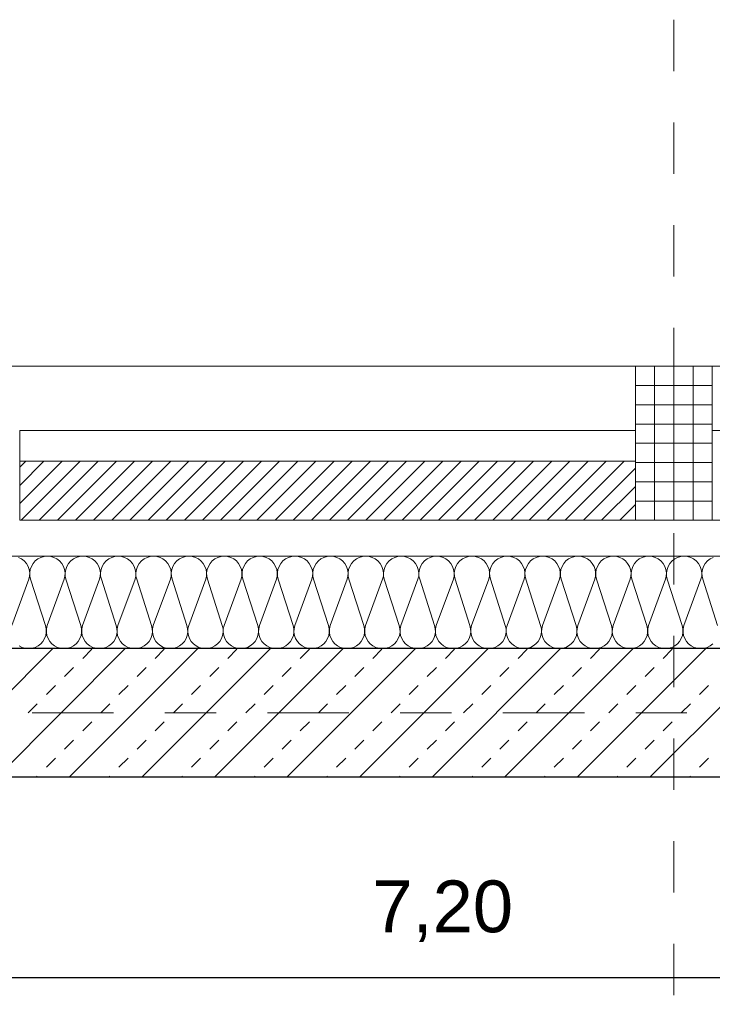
# Model space of a CAD drawing. Header units: metres. Extents: x -45.2 to 14.3, y -31.8 to 10.2.
# Tile 55 of 152: x -33.7 to -32.3, y -0.6 to 1.4. Entities that reach past the tile are written whole.
import ezdxf

# ---------------------------------------------------------------- set-up
doc = ezdxf.new("R2010")
doc.units = ezdxf.units.M
doc.header["$LTSCALE"] = 0.05
doc.linetypes.add('Achsen 01', pattern=[5.291531, 3.175, -1.058062, 0.352704, -0.705764])
doc.linetypes.add('Raster 01', pattern=[2, 1, -1])
for name, color, linetype, lineweight in [('013_Beton und Stahlbetonarbeiten-330 Außenwände', 7, 'Continuous', 25), ('014_Fassadenarbeiten-330 Betonfertigteile vertikal', 7, 'Continuous', 9), ('014_Fassadenarbeiten-330 Filtermauerwerk 11.5cm', 7, 'Continuous', 9), ('AV1-Einrichtung Bemaßung', 7, 'Continuous', 9)]:
    doc.layers.add(name, color=color, linetype=linetype, lineweight=lineweight)
for name, color, linetype, lineweight, true_color in [('014_Fassadenarbeiten-000 Aufsicht Betonfertigteile', 7, 'Continuous', 9, 0xc0c0c0), ('014_Fassadenarbeiten-000 Aufsicht Mauerwerk', 7, 'Continuous', 9, 0xa6a6a6), ('014_Fassadenarbeiten-330 mineralische Dämmung', 7, 'Continuous', 9, 0x666666), ('AV1-Achsen', 1, 'Achsen 01', 18, 0xff0000), ('AV1-Raster', 7, 'Raster 01', 9, 0xa6a6a6)]:
    doc.layers.add(name, color=color, linetype=linetype, lineweight=lineweight, true_color=true_color)
doc.styles.add('Arial', font='arial.ttf')

msp = doc.modelspace()

# ---------------------------------------------------------------- linework, layer by layer
at = {"layer": '013_Beton und Stahlbetonarbeiten-330 Außenwände', "color": 251, "linetype": 'Continuous', "lineweight": 13, "true_color": 0x4c4c4c}
for p, q in [((-33.6105, 0.125), (-33.8605, -0.125)), ((-33.4691, 0.125), (-33.7191, -0.125)), ((-33.3277, 0.125), (-33.5777, -0.125)), ((-33.5522, 0.1061), (-33.5345, 0.1237)), ((-33.1862, 0.125), (-33.4362, -0.125)), ((-33.4108, 0.1061), (-33.3931, 0.1237)), ((-33.0448, 0.125), (-33.2948, -0.125)), ((-33.2694, 0.1061), (-33.2517, 0.1237)), ((-32.9034, 0.125), (-33.1534, -0.125)), ((-33.128, 0.1061), (-33.1103, 0.1237)), ((-32.762, 0.125), (-33.012, -0.125)), ((-32.9865, 0.1061), (-32.9689, 0.1237)), ((-32.6206, 0.125), (-32.8706, -0.125)), ((-32.8451, 0.1061), (-32.8274, 0.1237)), ((-32.4791, 0.125), (-32.7291, -0.125)), ((-32.7037, 0.1061), (-32.686, 0.1237)), ((-32.3377, 0.125), (-32.5877, -0.125)), ((-32.5623, 0.1061), (-32.5446, 0.1237)), ((-32.1963, 0.125), (-32.4463, -0.125)), ((-32.4208, 0.1061), (-32.4032, 0.1237)), ((-33.5876, 0.0707), (-33.5699, 0.0884)), ((-33.4462, 0.0707), (-33.4285, 0.0884)), ((-33.3047, 0.0707), (-33.2871, 0.0884)), ((-33.1633, 0.0707), (-33.1456, 0.0884)), ((-33.0219, 0.0707), (-33.0042, 0.0884)), ((-32.8805, 0.0707), (-32.8628, 0.0884)), ((-32.739, 0.0707), (-32.7214, 0.0884)), ((-32.5976, 0.0707), (-32.5799, 0.0884)), ((-32.4562, 0.0707), (-32.4385, 0.0884)), ((-33.6229, 0.0354), (-33.6052, 0.053)), ((-33.4815, 0.0354), (-33.4638, 0.053)), ((-33.3401, 0.0354), (-33.3224, 0.053)), ((-33.1987, 0.0354), (-33.181, 0.053)), ((-33.0572, 0.0354), (-33.0396, 0.053)), ((-32.9158, 0.0354), (-32.8981, 0.053)), ((-32.7744, 0.0354), (-32.7567, 0.053)), ((-32.633, 0.0354), (-32.6153, 0.053)), ((-32.4916, 0.0354), (-32.4739, 0.053)), ((-32.3501, 0.0354), (-32.3325, 0.053)), ((-33.6583, 0), (-33.6406, 0.0177)), ((-33.5169, 0), (-33.4992, 0.0177)), ((-33.3754, 0), (-33.3578, 0.0177)), ((-33.234, 0), (-33.2163, 0.0177)), ((-33.0926, 0), (-33.0749, 0.0177)), ((-32.9512, 0), (-32.9335, 0.0177)), ((-32.8098, 0), (-32.7921, 0.0177)), ((-32.6683, 0), (-32.6507, 0.0177)), ((-32.5269, 0), (-32.5092, 0.0177)), ((-32.3855, 0), (-32.3678, 0.0177)), ((-33.5522, -0.0354), (-33.5345, -0.0177)), ((-33.4108, -0.0354), (-33.3931, -0.0177)), ((-33.2694, -0.0354), (-33.2517, -0.0177)), ((-33.128, -0.0354), (-33.1103, -0.0177)), ((-32.9865, -0.0354), (-32.9689, -0.0177)), ((-32.8451, -0.0354), (-32.8274, -0.0177)), ((-32.7037, -0.0354), (-32.686, -0.0177)), ((-32.5623, -0.0354), (-32.5446, -0.0177)), ((-32.4208, -0.0354), (-32.4032, -0.0177)), ((-33.5876, -0.0707), (-33.5699, -0.053)), ((-33.4462, -0.0707), (-33.4285, -0.053)), ((-33.3047, -0.0707), (-33.2871, -0.053)), ((-33.1633, -0.0707), (-33.1456, -0.053)), ((-33.0219, -0.0707), (-33.0042, -0.053)), ((-32.8805, -0.0707), (-32.8628, -0.053)), ((-32.739, -0.0707), (-32.7214, -0.053)), ((-32.5976, -0.0707), (-32.5799, -0.053)), ((-32.4562, -0.0707), (-32.4385, -0.053)), ((-33.6229, -0.1061), (-33.6052, -0.0884)), ((-33.4815, -0.1061), (-33.4638, -0.0884)), ((-33.3401, -0.1061), (-33.3224, -0.0884)), ((-33.1987, -0.1061), (-33.181, -0.0884)), ((-33.0572, -0.1061), (-33.0396, -0.0884)), ((-32.9158, -0.1061), (-32.8981, -0.0884)), ((-32.7744, -0.1061), (-32.7567, -0.0884)), ((-32.633, -0.1061), (-32.6153, -0.0884)), ((-32.4916, -0.1061), (-32.4739, -0.0884)), ((-32.3501, -0.1061), (-32.3325, -0.0884)), ((-33.6419, -0.125), (-33.6406, -0.1237)), ((-33.5004, -0.125), (-33.4992, -0.1237)), ((-33.359, -0.125), (-33.3578, -0.1237)), ((-33.2176, -0.125), (-33.2163, -0.1237)), ((-33.0762, -0.125), (-33.0749, -0.1237)), ((-32.9348, -0.125), (-32.9335, -0.1237)), ((-32.7933, -0.125), (-32.7921, -0.1237)), ((-32.6519, -0.125), (-32.6507, -0.1237)), ((-32.5105, -0.125), (-32.5092, -0.1237)), ((-32.3691, -0.125), (-32.3678, -0.1237))]:
    msp.add_line(p, q, dxfattribs=at)
at = {"layer": '013_Beton und Stahlbetonarbeiten-330 Außenwände'}
msp.add_lwpolyline([(-39.275, 0.125), (-39.275, -1.425), (-39.025, -1.425), (-39.025, -0.125), (-28.275, -0.125), (-28.275, 0.125)], close=True, dxfattribs=at)
at = {"layer": '014_Fassadenarbeiten-000 Aufsicht Betonfertigteile'}
msp.add_lwpolyline([(-39.455, 0.305), (-16.125, 0.305), (-16.125, 0.675), (-39.825, 0.675)], close=True, dxfattribs=at)
at = {"layer": '014_Fassadenarbeiten-000 Aufsicht Mauerwerk'}
for points in [[(-33.675, 0.375), (-33.675, 0.55), (-32.475, 0.55), (-32.475, 0.375)], [(-32.475, 0.55), (-32.475, 0.375), (-33.675, 0.375), (-33.675, 0.55)], [(-32.325, 0.375), (-32.325, 0.55), (-31.125, 0.55), (-31.125, 0.375)], [(-31.125, 0.55), (-31.125, 0.375), (-32.325, 0.375), (-32.325, 0.55)]]:
    msp.add_lwpolyline(points, close=True, dxfattribs=at)
at = {"layer": '014_Fassadenarbeiten-330 Betonfertigteile vertikal', "color": 8, "linetype": 'Continuous', "lineweight": 9, "true_color": 0x808080}
for p, q in [((-32.4375, 0.675), (-32.4375, 0.375)), ((-32.4, 0.675), (-32.4, 0.375)), ((-32.3625, 0.675), (-32.3625, 0.375))]:
    msp.add_line(p, q, dxfattribs=at)
at = {"layer": '014_Fassadenarbeiten-330 Betonfertigteile vertikal', "color": 8, "linetype": 'Continuous', "lineweight": 13, "true_color": 0x808080}
for p, q in [((-32.475, 0.6375), (-32.325, 0.6375)), ((-32.475, 0.6), (-32.325, 0.6)), ((-32.475, 0.5625), (-32.325, 0.5625)), ((-32.475, 0.525), (-32.325, 0.525)), ((-32.475, 0.4875), (-32.325, 0.4875)), ((-32.475, 0.45), (-32.325, 0.45)), ((-32.475, 0.4125), (-32.325, 0.4125))]:
    msp.add_line(p, q, dxfattribs=at)
at = {"layer": '014_Fassadenarbeiten-330 Betonfertigteile vertikal'}
msp.add_lwpolyline([(-32.475, 0.675), (-32.325, 0.675), (-32.325, 0.375), (-32.475, 0.375)], close=True, dxfattribs=at)
at = {"layer": '014_Fassadenarbeiten-330 Filtermauerwerk 11.5cm', "color": 8, "linetype": 'Continuous', "lineweight": 9, "true_color": 0x808080}
for p, q in [((-33.675, 0.4783), (-33.6633, 0.49)), ((-33.675, 0.4429), (-33.6279, 0.49)), ((-33.675, 0.4075), (-33.5925, 0.49)), ((-33.6722, 0.375), (-33.5572, 0.49)), ((-33.6368, 0.375), (-33.5218, 0.49)), ((-33.6015, 0.375), (-33.4865, 0.49)), ((-33.5661, 0.375), (-33.4511, 0.49)), ((-33.5308, 0.375), (-33.4158, 0.49)), ((-33.4954, 0.375), (-33.3804, 0.49)), ((-33.4601, 0.375), (-33.3451, 0.49)), ((-33.4247, 0.375), (-33.3097, 0.49)), ((-33.3893, 0.375), (-33.2743, 0.49)), ((-33.354, 0.375), (-33.239, 0.49)), ((-33.3186, 0.375), (-33.2036, 0.49)), ((-33.2833, 0.375), (-33.1683, 0.49)), ((-33.2479, 0.375), (-33.1329, 0.49)), ((-33.2126, 0.375), (-33.0976, 0.49)), ((-33.1772, 0.375), (-33.0622, 0.49)), ((-33.1419, 0.375), (-33.0269, 0.49)), ((-33.1065, 0.375), (-32.9915, 0.49)), ((-33.0712, 0.375), (-32.9562, 0.49)), ((-33.0358, 0.375), (-32.9208, 0.49)), ((-33.0004, 0.375), (-32.8854, 0.49)), ((-32.9651, 0.375), (-32.8501, 0.49)), ((-32.9297, 0.375), (-32.8147, 0.49)), ((-32.8944, 0.375), (-32.7794, 0.49)), ((-32.859, 0.375), (-32.744, 0.49)), ((-32.8237, 0.375), (-32.7087, 0.49)), ((-32.7883, 0.375), (-32.6733, 0.49)), ((-32.753, 0.375), (-32.638, 0.49)), ((-32.7176, 0.375), (-32.6026, 0.49)), ((-32.6822, 0.375), (-32.5672, 0.49)), ((-32.6469, 0.375), (-32.5319, 0.49)), ((-32.6115, 0.375), (-32.4965, 0.49)), ((-32.5762, 0.375), (-32.475, 0.4762)), ((-32.5408, 0.375), (-32.475, 0.4408)), ((-32.5055, 0.375), (-32.475, 0.4055))]:
    msp.add_line(p, q, dxfattribs=at)
at = {"layer": '014_Fassadenarbeiten-330 Filtermauerwerk 11.5cm'}
msp.add_lwpolyline([(-32.475, 0.49), (-32.475, 0.375), (-33.675, 0.375), (-33.675, 0.49)], close=True, dxfattribs=at)
at = {"layer": '014_Fassadenarbeiten-330 mineralische Dämmung'}
msp.add_lwpolyline([(-36.8275, -5.525), (-39.275, -5.525), (-39.275, 0.125), (-18.9, 0.125), (-18.9, 0.305), (-39.455, 0.305), (-39.455, -5.705), (-36.8275, -5.705)], close=True, dxfattribs=at)
for points in [[(-33.6903, 0.17), (-33.6571, 0.26), (-33.6571, 0.26), (-33.6557, 0.2663), (-33.6555, 0.2728), (-33.6565, 0.2792), (-33.6587, 0.2853), (-33.662, 0.2908), (-33.6663, 0.2957), (-33.6714, 0.2997), (-33.6772, 0.3026)], [(-32.3241, 0.1343), (-32.3292, 0.1303), (-32.3349, 0.1274), (-32.3412, 0.1256), (-32.3476, 0.125), (-32.3541, 0.1256), (-32.3603, 0.1274), (-32.366, 0.1303), (-32.3712, 0.1343), (-32.3755, 0.1392), (-32.3788, 0.1447), (-32.381, 0.1508), (-32.382, 0.1572), (-32.3818, 0.1637), (-32.3804, 0.17), (-32.3471, 0.26), (-32.3471, 0.26), (-32.3457, 0.2663), (-32.3455, 0.2728), (-32.3466, 0.2792), (-32.3488, 0.2853), (-32.3521, 0.2908), (-32.3564, 0.2957), (-32.3615, 0.2997), (-32.3672, 0.3026), (-32.3735, 0.3044), (-32.3799, 0.305), (-32.3864, 0.3044), (-32.3926, 0.3026), (-32.3983, 0.2997), (-32.4035, 0.2957), (-32.4077, 0.2908), (-32.4111, 0.2853), (-32.4133, 0.2792), (-32.4143, 0.2728), (-32.4141, 0.2663), (-32.4127, 0.26), (-32.3838, 0.17), (-32.3838, 0.17), (-32.3824, 0.1637), (-32.3822, 0.1572), (-32.3832, 0.1508), (-32.3854, 0.1447), (-32.3887, 0.1392), (-32.393, 0.1343), (-32.3981, 0.1303), (-32.4039, 0.1274), (-32.4101, 0.1256), (-32.4166, 0.125), (-32.423, 0.1256), (-32.4292, 0.1274), (-32.435, 0.1303), (-32.4401, 0.1343), (-32.4444, 0.1392), (-32.4477, 0.1447), (-32.4499, 0.1508), (-32.4509, 0.1572), (-32.4507, 0.1637), (-32.4493, 0.17), (-32.4161, 0.26), (-32.4161, 0.26), (-32.4147, 0.2663), (-32.4145, 0.2728), (-32.4155, 0.2792), (-32.4177, 0.2853), (-32.421, 0.2908), (-32.4253, 0.2957), (-32.4304, 0.2997), (-32.4362, 0.3026), (-32.4424, 0.3044), (-32.4489, 0.305), (-32.4553, 0.3044), (-32.4615, 0.3026), (-32.4673, 0.2997), (-32.4724, 0.2957), (-32.4767, 0.2908), (-32.48, 0.2853), (-32.4822, 0.2792), (-32.4832, 0.2728), (-32.483, 0.2663), (-32.4816, 0.26), (-32.4527, 0.17), (-32.4527, 0.17), (-32.4513, 0.1637), (-32.4511, 0.1572), (-32.4522, 0.1508), (-32.4544, 0.1447), (-32.4577, 0.1392), (-32.4619, 0.1343), (-32.4671, 0.1303), (-32.4728, 0.1274), (-32.4791, 0.1256), (-32.4855, 0.125), (-32.4919, 0.1256), (-32.4982, 0.1274), (-32.5039, 0.1303), (-32.5091, 0.1343), (-32.5133, 0.1392), (-32.5166, 0.1447), (-32.5189, 0.1508), (-32.5199, 0.1572), (-32.5197, 0.1637), (-32.5183, 0.17), (-32.485, 0.26), (-32.485, 0.26), (-32.4836, 0.2663), (-32.4834, 0.2728), (-32.4845, 0.2792), (-32.4867, 0.2853), (-32.49, 0.2908), (-32.4942, 0.2957), (-32.4994, 0.2997), (-32.5051, 0.3026), (-32.5114, 0.3044), (-32.5178, 0.305), (-32.5242, 0.3044), (-32.5305, 0.3026), (-32.5362, 0.2997), (-32.5414, 0.2957), (-32.5456, 0.2908), (-32.5489, 0.2853), (-32.5511, 0.2792), (-32.5522, 0.2728), (-32.552, 0.2663), (-32.5506, 0.26), (-32.5217, 0.17), (-32.5217, 0.17), (-32.5203, 0.1637), (-32.5201, 0.1572), (-32.5211, 0.1508), (-32.5233, 0.1447), (-32.5266, 0.1392), (-32.5309, 0.1343), (-32.536, 0.1303), (-32.5418, 0.1274), (-32.548, 0.1256), (-32.5544, 0.125), (-32.5609, 0.1256), (-32.5671, 0.1274), (-32.5729, 0.1303), (-32.578, 0.1343), (-32.5823, 0.1392), (-32.5856, 0.1447), (-32.5878, 0.1508), (-32.5888, 0.1572), (-32.5886, 0.1637), (-32.5872, 0.17), (-32.554, 0.26), (-32.554, 0.26), (-32.5526, 0.2663), (-32.5524, 0.2728), (-32.5534, 0.2792), (-32.5556, 0.2853), (-32.5589, 0.2908), (-32.5632, 0.2957), (-32.5683, 0.2997), (-32.5741, 0.3026), (-32.5803, 0.3044), (-32.5867, 0.305), (-32.5932, 0.3044), (-32.5994, 0.3026), (-32.6052, 0.2997), (-32.6103, 0.2957), (-32.6146, 0.2908), (-32.6179, 0.2853), (-32.6201, 0.2792), (-32.6211, 0.2728), (-32.6209, 0.2663), (-32.6195, 0.26), (-32.5906, 0.17), (-32.5906, 0.17), (-32.5892, 0.1637), (-32.589, 0.1572), (-32.59, 0.1508), (-32.5922, 0.1447), (-32.5955, 0.1392), (-32.5998, 0.1343), (-32.605, 0.1303), (-32.6107, 0.1274), (-32.6169, 0.1256), (-32.6234, 0.125), (-32.6298, 0.1256), (-32.6361, 0.1274), (-32.6418, 0.1303), (-32.6469, 0.1343), (-32.6512, 0.1392), (-32.6545, 0.1447), (-32.6567, 0.1508), (-32.6578, 0.1572), (-32.6576, 0.1637), (-32.6562, 0.17), (-32.6229, 0.26), (-32.6229, 0.26), (-32.6215, 0.2663), (-32.6213, 0.2728), (-32.6223, 0.2792), (-32.6245, 0.2853), (-32.6279, 0.2908), (-32.6321, 0.2957), (-32.6373, 0.2997), (-32.643, 0.3026), (-32.6492, 0.3044), (-32.6557, 0.305), (-32.6621, 0.3044), (-32.6684, 0.3026), (-32.6741, 0.2997), (-32.6792, 0.2957), (-32.6835, 0.2908), (-32.6868, 0.2853), (-32.689, 0.2792), (-32.6901, 0.2728), (-32.6899, 0.2663), (-32.6885, 0.26), (-32.6596, 0.17), (-32.6596, 0.17), (-32.6582, 0.1637), (-32.658, 0.1572), (-32.659, 0.1508), (-32.6612, 0.1447), (-32.6645, 0.1392), (-32.6688, 0.1343), (-32.6739, 0.1303), (-32.6797, 0.1274), (-32.6859, 0.1256), (-32.6923, 0.125), (-32.6988, 0.1256), (-32.705, 0.1274), (-32.7108, 0.1303), (-32.7159, 0.1343), (-32.7202, 0.1392), (-32.7235, 0.1447), (-32.7257, 0.1508), (-32.7267, 0.1572), (-32.7265, 0.1637), (-32.7251, 0.17), (-32.6919, 0.26), (-32.6919, 0.26), (-32.6905, 0.2663), (-32.6903, 0.2728), (-32.6913, 0.2792), (-32.6935, 0.2853), (-32.6968, 0.2908), (-32.7011, 0.2957), (-32.7062, 0.2997), (-32.712, 0.3026), (-32.7182, 0.3044), (-32.7246, 0.305), (-32.7311, 0.3044), (-32.7373, 0.3026), (-32.7431, 0.2997), (-32.7482, 0.2957), (-32.7525, 0.2908), (-32.7558, 0.2853), (-32.758, 0.2792), (-32.759, 0.2728), (-32.7588, 0.2663), (-32.7574, 0.26), (-32.7285, 0.17), (-32.7285, 0.17), (-32.7271, 0.1637), (-32.7269, 0.1572), (-32.7279, 0.1508), (-32.7301, 0.1447), (-32.7334, 0.1392), (-32.7377, 0.1343), (-32.7428, 0.1303), (-32.7486, 0.1274), (-32.7548, 0.1256), (-32.7613, 0.125), (-32.7677, 0.1256), (-32.7739, 0.1274), (-32.7797, 0.1303), (-32.7848, 0.1343), (-32.7891, 0.1392), (-32.7924, 0.1447), (-32.7946, 0.1508), (-32.7957, 0.1572), (-32.7955, 0.1637), (-32.7941, 0.17), (-32.7608, 0.26), (-32.7608, 0.26), (-32.7594, 0.2663), (-32.7592, 0.2728), (-32.7602, 0.2792), (-32.7624, 0.2853), (-32.7657, 0.2908), (-32.77, 0.2957), (-32.7751, 0.2997), (-32.7809, 0.3026), (-32.7871, 0.3044), (-32.7936, 0.305), (-32.8, 0.3044), (-32.8062, 0.3026), (-32.812, 0.2997), (-32.8171, 0.2957), (-32.8214, 0.2908), (-32.8247, 0.2853), (-32.8269, 0.2792), (-32.828, 0.2728), (-32.8278, 0.2663), (-32.8264, 0.26), (-32.7974, 0.17), (-32.7974, 0.17), (-32.796, 0.1637), (-32.7959, 0.1572), (-32.7969, 0.1508), (-32.7991, 0.1447), (-32.8024, 0.1392), (-32.8067, 0.1343), (-32.8118, 0.1303), (-32.8176, 0.1274), (-32.8238, 0.1256), (-32.8302, 0.125), (-32.8367, 0.1256), (-32.8429, 0.1274), (-32.8487, 0.1303), (-32.8538, 0.1343), (-32.8581, 0.1392), (-32.8614, 0.1447), (-32.8636, 0.1508), (-32.8646, 0.1572), (-32.8644, 0.1637), (-32.863, 0.17), (-32.8297, 0.26), (-32.8297, 0.26), (-32.8283, 0.2663), (-32.8282, 0.2728), (-32.8292, 0.2792), (-32.8314, 0.2853), (-32.8347, 0.2908), (-32.839, 0.2957), (-32.8441, 0.2997), (-32.8499, 0.3026), (-32.8561, 0.3044), (-32.8625, 0.305), (-32.869, 0.3044), (-32.8752, 0.3026), (-32.881, 0.2997), (-32.8861, 0.2957), (-32.8904, 0.2908), (-32.8937, 0.2853), (-32.8959, 0.2792), (-32.8969, 0.2728), (-32.8967, 0.2663), (-32.8953, 0.26), (-32.8664, 0.17), (-32.8664, 0.17), (-32.865, 0.1637), (-32.8648, 0.1572), (-32.8658, 0.1508), (-32.868, 0.1447), (-32.8713, 0.1392), (-32.8756, 0.1343), (-32.8807, 0.1303), (-32.8865, 0.1274), (-32.8927, 0.1256), (-32.8992, 0.125), (-32.9056, 0.1256), (-32.9118, 0.1274), (-32.9176, 0.1303), (-32.9227, 0.1343), (-32.927, 0.1392), (-32.9303, 0.1447), (-32.9325, 0.1508), (-32.9335, 0.1572), (-32.9334, 0.1637), (-32.932, 0.17), (-32.8987, 0.26), (-32.8987, 0.26), (-32.8973, 0.2663), (-32.8971, 0.2728), (-32.8981, 0.2792), (-32.9003, 0.2853), (-32.9036, 0.2908), (-32.9079, 0.2957), (-32.913, 0.2997), (-32.9188, 0.3026), (-32.925, 0.3044), (-32.9315, 0.305), (-32.9379, 0.3044), (-32.9441, 0.3026), (-32.9499, 0.2997), (-32.955, 0.2957), (-32.9593, 0.2908), (-32.9626, 0.2853), (-32.9648, 0.2792), (-32.9658, 0.2728), (-32.9657, 0.2663), (-32.9643, 0.26), (-32.9353, 0.17), (-32.9353, 0.17), (-32.9339, 0.1637), (-32.9337, 0.1572), (-32.9348, 0.1508), (-32.937, 0.1447), (-32.9403, 0.1392), (-32.9446, 0.1343), (-32.9497, 0.1303), (-32.9554, 0.1274), (-32.9617, 0.1256), (-32.9681, 0.125), (-32.9746, 0.1256), (-32.9808, 0.1274), (-32.9866, 0.1303), (-32.9917, 0.1343), (-32.996, 0.1392), (-32.9993, 0.1447), (-33.0015, 0.1508), (-33.0025, 0.1572), (-33.0023, 0.1637), (-33.0009, 0.17), (-32.9676, 0.26), (-32.9676, 0.26), (-32.9662, 0.2663), (-32.966, 0.2728), (-32.9671, 0.2792), (-32.9693, 0.2853), (-32.9726, 0.2908), (-32.9769, 0.2957), (-32.982, 0.2997), (-32.9878, 0.3026), (-32.994, 0.3044), (-33.0004, 0.305), (-33.0069, 0.3044), (-33.0131, 0.3026), (-33.0188, 0.2997), (-33.024, 0.2957), (-33.0283, 0.2908), (-33.0316, 0.2853), (-33.0338, 0.2792), (-33.0348, 0.2728), (-33.0346, 0.2663), (-33.0332, 0.26), (-33.0043, 0.17), (-33.0043, 0.17), (-33.0029, 0.1637), (-33.0027, 0.1572), (-33.0037, 0.1508), (-33.0059, 0.1447), (-33.0092, 0.1392), (-33.0135, 0.1343), (-33.0186, 0.1303), (-33.0244, 0.1274), (-33.0306, 0.1256), (-33.0371, 0.125), (-33.0435, 0.1256), (-33.0497, 0.1274), (-33.0555, 0.1303), (-33.0606, 0.1343), (-33.0649, 0.1392), (-33.0682, 0.1447), (-33.0704, 0.1508), (-33.0714, 0.1572), (-33.0712, 0.1637), (-33.0698, 0.17), (-33.0366, 0.26), (-33.0366, 0.26), (-33.0352, 0.2663), (-33.035, 0.2728), (-33.036, 0.2792), (-33.0382, 0.2853), (-33.0415, 0.2908), (-33.0458, 0.2957), (-33.0509, 0.2997), (-33.0567, 0.3026), (-33.0629, 0.3044), (-33.0694, 0.305), (-33.0758, 0.3044), (-33.082, 0.3026), (-33.0878, 0.2997), (-33.0929, 0.2957), (-33.0972, 0.2908), (-33.1005, 0.2853), (-33.1027, 0.2792), (-33.1037, 0.2728), (-33.1035, 0.2663), (-33.1021, 0.26), (-33.0732, 0.17), (-33.0732, 0.17), (-33.0718, 0.1637), (-33.0716, 0.1572), (-33.0727, 0.1508), (-33.0749, 0.1447), (-33.0782, 0.1392), (-33.0824, 0.1343), (-33.0876, 0.1303), (-33.0933, 0.1274), (-33.0996, 0.1256), (-33.106, 0.125), (-33.1125, 0.1256), (-33.1187, 0.1274), (-33.1244, 0.1303), (-33.1296, 0.1343), (-33.1338, 0.1392), (-33.1372, 0.1447), (-33.1394, 0.1508), (-33.1404, 0.1572), (-33.1402, 0.1637), (-33.1388, 0.17), (-33.1055, 0.26), (-33.1055, 0.26), (-33.1041, 0.2663), (-33.1039, 0.2728), (-33.105, 0.2792), (-33.1072, 0.2853), (-33.1105, 0.2908), (-33.1148, 0.2957), (-33.1199, 0.2997), (-33.1256, 0.3026), (-33.1319, 0.3044), (-33.1383, 0.305), (-33.1447, 0.3044), (-33.151, 0.3026), (-33.1567, 0.2997), (-33.1619, 0.2957), (-33.1661, 0.2908), (-33.1694, 0.2853), (-33.1716, 0.2792), (-33.1727, 0.2728), (-33.1725, 0.2663), (-33.1711, 0.26), (-33.1422, 0.17), (-33.1422, 0.17), (-33.1408, 0.1637), (-33.1406, 0.1572), (-33.1416, 0.1508), (-33.1438, 0.1447), (-33.1471, 0.1392), (-33.1514, 0.1343), (-33.1565, 0.1303), (-33.1623, 0.1274), (-33.1685, 0.1256), (-33.1749, 0.125), (-33.1814, 0.1256), (-33.1876, 0.1274), (-33.1934, 0.1303), (-33.1985, 0.1343), (-33.2028, 0.1392), (-33.2061, 0.1447), (-33.2083, 0.1508), (-33.2093, 0.1572), (-33.2091, 0.1637), (-33.2077, 0.17), (-33.1745, 0.26), (-33.1745, 0.26), (-33.1731, 0.2663), (-33.1729, 0.2728), (-33.1739, 0.2792), (-33.1761, 0.2853), (-33.1794, 0.2908), (-33.1837, 0.2957), (-33.1888, 0.2997), (-33.1946, 0.3026), (-33.2008, 0.3044), (-33.2072, 0.305), (-33.2137, 0.3044), (-33.2199, 0.3026), (-33.2257, 0.2997), (-33.2308, 0.2957), (-33.2351, 0.2908), (-33.2384, 0.2853), (-33.2406, 0.2792), (-33.2416, 0.2728), (-33.2414, 0.2663), (-33.24, 0.26), (-33.2111, 0.17), (-33.2111, 0.17), (-33.2097, 0.1637), (-33.2095, 0.1572), (-33.2105, 0.1508), (-33.2127, 0.1447), (-33.2161, 0.1392), (-33.2203, 0.1343), (-33.2255, 0.1303), (-33.2312, 0.1274), (-33.2374, 0.1256), (-33.2439, 0.125), (-33.2503, 0.1256), (-33.2566, 0.1274), (-33.2623, 0.1303), (-33.2675, 0.1343), (-33.2717, 0.1392), (-33.275, 0.1447), (-33.2772, 0.1508), (-33.2783, 0.1572), (-33.2781, 0.1637), (-33.2767, 0.17), (-33.2434, 0.26), (-33.2434, 0.26), (-33.242, 0.2663), (-33.2418, 0.2728), (-33.2428, 0.2792), (-33.2451, 0.2853), (-33.2484, 0.2908), (-33.2526, 0.2957), (-33.2578, 0.2997), (-33.2635, 0.3026), (-33.2697, 0.3044), (-33.2762, 0.305), (-33.2826, 0.3044), (-33.2889, 0.3026), (-33.2946, 0.2997), (-33.2997, 0.2957), (-33.304, 0.2908), (-33.3073, 0.2853), (-33.3095, 0.2792), (-33.3106, 0.2728), (-33.3104, 0.2663), (-33.309, 0.26), (-33.2801, 0.17), (-33.2801, 0.17), (-33.2787, 0.1637), (-33.2785, 0.1572), (-33.2795, 0.1508), (-33.2817, 0.1447), (-33.285, 0.1392), (-33.2893, 0.1343), (-33.2944, 0.1303), (-33.3002, 0.1274), (-33.3064, 0.1256), (-33.3128, 0.125), (-33.3193, 0.1256), (-33.3255, 0.1274), (-33.3313, 0.1303), (-33.3364, 0.1343), (-33.3407, 0.1392), (-33.344, 0.1447), (-33.3462, 0.1508), (-33.3472, 0.1572), (-33.347, 0.1637), (-33.3456, 0.17), (-33.3124, 0.26), (-33.3124, 0.26), (-33.311, 0.2663), (-33.3108, 0.2728), (-33.3118, 0.2792), (-33.314, 0.2853), (-33.3173, 0.2908), (-33.3216, 0.2957), (-33.3267, 0.2997), (-33.3325, 0.3026), (-33.3387, 0.3044), (-33.3451, 0.305), (-33.3516, 0.3044), (-33.3578, 0.3026), (-33.3636, 0.2997), (-33.3687, 0.2957), (-33.373, 0.2908), (-33.3763, 0.2853), (-33.3785, 0.2792), (-33.3795, 0.2728), (-33.3793, 0.2663), (-33.3779, 0.26), (-33.349, 0.17), (-33.349, 0.17), (-33.3476, 0.1637), (-33.3474, 0.1572), (-33.3484, 0.1508), (-33.3506, 0.1447), (-33.3539, 0.1392), (-33.3582, 0.1343), (-33.3633, 0.1303), (-33.3691, 0.1274), (-33.3753, 0.1256), (-33.3818, 0.125), (-33.3882, 0.1256), (-33.3944, 0.1274), (-33.4002, 0.1303), (-33.4053, 0.1343), (-33.4096, 0.1392), (-33.4129, 0.1447), (-33.4151, 0.1508), (-33.4162, 0.1572), (-33.416, 0.1637), (-33.4146, 0.17), (-33.3813, 0.26), (-33.3813, 0.26), (-33.3799, 0.2663), (-33.3797, 0.2728), (-33.3807, 0.2792), (-33.3829, 0.2853), (-33.3862, 0.2908), (-33.3905, 0.2957), (-33.3957, 0.2997), (-33.4014, 0.3026), (-33.4076, 0.3044), (-33.4141, 0.305), (-33.4205, 0.3044), (-33.4267, 0.3026), (-33.4325, 0.2997), (-33.4376, 0.2957), (-33.4419, 0.2908), (-33.4452, 0.2853), (-33.4474, 0.2792), (-33.4485, 0.2728), (-33.4483, 0.2663), (-33.4469, 0.26), (-33.4179, 0.17), (-33.4179, 0.17), (-33.4165, 0.1637), (-33.4164, 0.1572), (-33.4174, 0.1508), (-33.4196, 0.1447), (-33.4229, 0.1392), (-33.4272, 0.1343), (-33.4323, 0.1303), (-33.4381, 0.1274), (-33.4443, 0.1256), (-33.4507, 0.125), (-33.4572, 0.1256), (-33.4634, 0.1274), (-33.4692, 0.1303), (-33.4743, 0.1343), (-33.4786, 0.1392), (-33.4819, 0.1447), (-33.4841, 0.1508), (-33.4851, 0.1572), (-33.4849, 0.1637), (-33.4835, 0.17), (-33.4502, 0.26), (-33.4502, 0.26), (-33.4488, 0.2663), (-33.4487, 0.2728), (-33.4497, 0.2792), (-33.4519, 0.2853), (-33.4552, 0.2908), (-33.4595, 0.2957), (-33.4646, 0.2997), (-33.4704, 0.3026), (-33.4766, 0.3044), (-33.483, 0.305), (-33.4895, 0.3044), (-33.4957, 0.3026), (-33.5015, 0.2997), (-33.5066, 0.2957), (-33.5109, 0.2908), (-33.5142, 0.2853), (-33.5164, 0.2792), (-33.5174, 0.2728), (-33.5172, 0.2663), (-33.5158, 0.26), (-33.4869, 0.17), (-33.4869, 0.17), (-33.4855, 0.1637), (-33.4853, 0.1572), (-33.4863, 0.1508), (-33.4885, 0.1447), (-33.4918, 0.1392), (-33.4961, 0.1343), (-33.5012, 0.1303), (-33.507, 0.1274), (-33.5132, 0.1256), (-33.5197, 0.125), (-33.5261, 0.1256), (-33.5323, 0.1274), (-33.5381, 0.1303), (-33.5432, 0.1343), (-33.5475, 0.1392), (-33.5508, 0.1447), (-33.553, 0.1508), (-33.554, 0.1572), (-33.5539, 0.1637), (-33.5525, 0.17), (-33.5192, 0.26), (-33.5192, 0.26), (-33.5178, 0.2663), (-33.5176, 0.2728), (-33.5186, 0.2792), (-33.5208, 0.2853), (-33.5241, 0.2908), (-33.5284, 0.2957), (-33.5335, 0.2997), (-33.5393, 0.3026), (-33.5455, 0.3044), (-33.552, 0.305), (-33.5584, 0.3044), (-33.5646, 0.3026), (-33.5704, 0.2997), (-33.5755, 0.2957), (-33.5798, 0.2908), (-33.5831, 0.2853), (-33.5853, 0.2792), (-33.5863, 0.2728), (-33.5862, 0.2663), (-33.5848, 0.26), (-33.5558, 0.17), (-33.5558, 0.17), (-33.5544, 0.1637), (-33.5542, 0.1572), (-33.5553, 0.1508), (-33.5575, 0.1447), (-33.5608, 0.1392), (-33.5651, 0.1343), (-33.5702, 0.1303), (-33.576, 0.1274), (-33.5822, 0.1256), (-33.5886, 0.125), (-33.5951, 0.1256), (-33.6013, 0.1274), (-33.6071, 0.1303), (-33.6122, 0.1343), (-33.6165, 0.1392), (-33.6198, 0.1447), (-33.622, 0.1508), (-33.623, 0.1572), (-33.6228, 0.1637), (-33.6214, 0.17), (-33.5881, 0.26), (-33.5881, 0.26), (-33.5867, 0.2663), (-33.5865, 0.2728), (-33.5876, 0.2792), (-33.5898, 0.2853), (-33.5931, 0.2908), (-33.5974, 0.2957), (-33.6025, 0.2997), (-33.6083, 0.3026), (-33.6145, 0.3044), (-33.6209, 0.305), (-33.6274, 0.3044), (-33.6336, 0.3026), (-33.6394, 0.2997), (-33.6445, 0.2957), (-33.6488, 0.2908), (-33.6521, 0.2853), (-33.6543, 0.2792), (-33.6553, 0.2728), (-33.6551, 0.2663), (-33.6537, 0.26), (-33.6248, 0.17), (-33.6248, 0.17), (-33.6234, 0.1637), (-33.6232, 0.1572), (-33.6242, 0.1508), (-33.6264, 0.1447), (-33.6297, 0.1392), (-33.634, 0.1343), (-33.6391, 0.1303), (-33.6449, 0.1274), (-33.6511, 0.1256), (-33.6576, 0.125), (-33.664, 0.1256), (-33.6702, 0.1274), (-33.676, 0.1303)], [(-32.3236, 0.3026), (-32.3294, 0.2997), (-32.3345, 0.2957), (-32.3388, 0.2908), (-32.3421, 0.2853), (-32.3443, 0.2792), (-32.3453, 0.2728), (-32.3451, 0.2663), (-32.3438, 0.26), (-32.3148, 0.17)]]:
    msp.add_lwpolyline(points, dxfattribs=at)
at = {"layer": 'AV1-Achsen'}
msp.add_line((-43.2844, 0), (4.2656, 0), dxfattribs=at)
at = {"layer": 'AV1-Einrichtung Bemaßung', "color": 0, "lineweight": -2}
msp.add_line((-29.3206, -0.5164), (-36.3804, -0.5164), dxfattribs=at)
at = {"layer": 'AV1-Raster'}
msp.add_line((-32.4, -22.95), (-32.4, 1.35), dxfattribs=at)
at = {"layer": 'Defpoints', "color": 0, "lineweight": 0}
for p, q in [((-32.475, 0.675), (-32.475, 0.675)), ((-32.475, 0.675), (-32.475, 0.675)), ((-32.325, 0.675), (-32.325, 0.675)), ((-32.325, 0.675), (-32.325, 0.675))]:
    msp.add_line(p, q, dxfattribs=at)

# ---------------------------------------------------------------- texts
at = {"layer": 'AV1-Einrichtung Bemaßung', "color": 0, "insert": (-32.9876, -0.4462), "char_height": 0.10087, "attachment_point": 7, "style": 'Arial'}
msp.add_mtext('7,20', dxfattribs=at)

doc.saveas('drawing.dxf')
